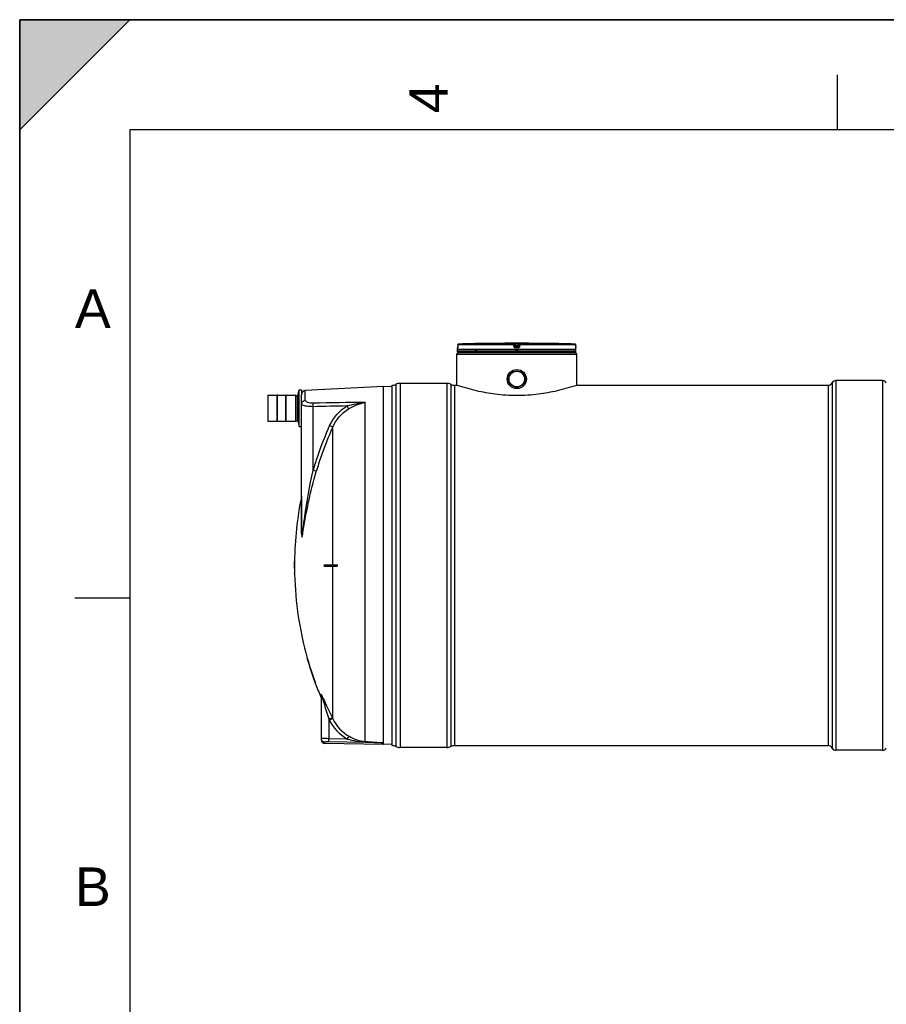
# Model space of a CAD drawing. Header units: millimetres. Extents: x 0 to 297, y 0 to 210.
# Tile 10 of 20: x 0 to 79, y 121 to 210. Entities that reach past the tile are written whole.
import ezdxf

# ---------------------------------------------------------------- set-up
doc = ezdxf.new("R2010")
doc.units = ezdxf.units.MM
doc.header["$LTSCALE"] = 16.335
doc.layers.get('0').update_dxf_attribs({"linetype": 'CONTINUOUS'})
for name, color, linetype in [('01_GLOBAL', 7, 'CONTINUOUS'), ('08_SURFACES', 7, 'CONTINUOUS'), ('AXES_REF', 7, 'CONTINUOUS')]:
    doc.layers.add(name, color=color, linetype=linetype)
doc.styles.add('TEXTSTYLE_2', font='arial.ttf')

# ---------------------------------------------------------------- blocks, each defined once
blk = doc.blocks.new('MARGEA4_BL0', base_point=(148.514, 105.014))
at = {"color": 7, "linetype": 'Continuous'}
for p, q in [((297.014, 210.014), (0.014, 210.014)), ((0.014, 0.014), (0.014, 210.014)), ((0.014, 200.014), (10.014, 210.014)), ((10.014, 210.014), (0.014, 210.014)), ((0.014, 210.014), (0.014, 200.014)), ((0.014, 0.014), (0.014, 210.014)), ((0.014, 210.014), (0.014, 0.014)), ((0.014, 200.014), (10.014, 210.014)), ((74.264, 205.014), (74.264, 200.014)), ((287.014, 200.014), (10.014, 200.014)), ((10.014, 200.014), (10.014, 10.014)), ((5.014, 157.514), (10.014, 157.514))]:
    blk.add_line(p, q, dxfattribs=at)
blk.add_solid([(0.014, 200.014), (10.014, 210.014), (0.014, 210.014)], dxfattribs=at)
at = {"color": 7, "linetype": 'Continuous', "style": 'TEXTSTYLE_2', "oblique": 0.00002}
blk.add_text('4', height=3.5, rotation=90, dxfattribs=at).set_placement((38.889, 201.514))
for s, p in [('A', (5.014, 182.014)), ('B', (5.014, 129.514))]:
    blk.add_text(s, height=3.5, dxfattribs=at).set_placement(p)

msp = doc.modelspace()

# ---------------------------------------------------------------- linework, layer by layer
at = {"color": 7, "linetype": 'Continuous'}
for p, q in [((0, 0), (0, 210)), ((0, 210), (297, 210)), ((39.785, 180.06), (39.785, 180.203)), ((39.785, 179.848), (39.785, 179.989)), ((50.534, 179.989), (39.785, 179.989)), ((50.534, 179.848), (39.785, 179.848)), ((39.79, 180.26), (39.789, 180.251)), ((39.789, 180.251), (39.789, 180.243)), ((39.789, 180.243), (39.789, 180.236)), ((39.789, 180.236), (39.789, 180.23)), ((39.791, 180.291), (39.79, 180.28)), ((39.79, 180.28), (39.79, 180.269)), ((39.79, 180.269), (39.79, 180.26)), ((39.792, 180.486), (39.791, 180.327)), ((39.791, 180.327), (39.791, 180.314)), ((39.791, 180.314), (39.791, 180.302)), ((39.791, 180.302), (39.791, 180.291)), ((39.813, 179.989), (39.813, 179.992)), ((39.856, 179.777), (39.856, 179.848)), ((39.856, 179.777), (50.463, 179.777)), ((42.964, 180.614), (42.823, 180.612)), ((42.963, 180.614), (42.923, 180.613)), ((42.964, 180.614), (42.963, 180.614)), ((42.964, 180.614), (42.964, 180.614)), ((47.355, 180.614), (47.354, 180.614)), ((47.496, 180.612), (47.355, 180.614)), ((47.387, 180.613), (47.374, 180.613)), ((47.496, 180.612), (47.387, 180.613)), ((50.463, 179.777), (50.463, 179.848)), ((50.505, 179.989), (50.505, 179.992)), ((50.527, 180.315), (50.526, 180.486)), ((50.528, 180.304), (50.527, 180.319)), ((50.528, 180.293), (50.528, 180.307)), ((50.528, 180.282), (50.528, 180.296)), ((50.528, 180.272), (50.528, 180.285)), ((50.529, 180.261), (50.528, 180.275)), ((50.529, 180.253), (50.529, 180.263)), ((50.529, 180.245), (50.529, 180.255)), ((50.53, 180.239), (50.529, 180.247)), ((50.53, 180.233), (50.529, 180.24)), ((50.53, 180.224), (50.53, 180.237)), ((50.53, 180.225), (50.53, 180.23)), ((50.53, 180.221), (50.53, 180.225)), ((50.534, 180.06), (50.534, 180.203)), ((50.534, 179.848), (50.534, 179.989)), ((33.039, 176.708), (25.949, 176.336)), ((33.039, 144.334), (33.039, 176.708)), ((33.843, 176.666), (33.039, 176.708)), ((33.845, 144.08), (33.845, 176.807)), ((38.795, 176.984), (34.552, 176.984)), ((39.502, 176.807), (39.714, 176.807)), ((39.738, 176.799), (39.714, 176.807)), ((50.604, 176.807), (50.581, 176.799)), ((50.604, 176.807), (73.445, 176.807)), ((22.531, 175.899), (22.531, 173.551)), ((22.538, 175.906), (23.4, 175.906)), ((23.4, 173.516), (23.4, 175.934)), ((23.429, 175.934), (23.4, 175.934)), ((23.429, 173.516), (23.429, 175.934)), ((23.429, 175.906), (24.178, 175.906)), ((24.178, 173.516), (24.178, 175.934)), ((24.178, 175.934), (24.207, 175.934)), ((24.207, 173.516), (24.207, 175.934)), ((24.207, 175.906), (25.069, 175.906)), ((25.076, 175.899), (25.076, 173.551)), ((25.076, 175.857), (25.274, 175.857)), ((25.274, 173.55), (25.274, 175.9)), ((25.614, 163.365), (25.614, 175.939)), ((22.538, 173.544), (23.4, 173.544)), ((23.429, 173.516), (23.4, 173.516)), ((23.429, 173.544), (24.178, 173.544)), ((24.178, 173.516), (24.207, 173.516)), ((24.207, 173.544), (25.069, 173.544)), ((25.076, 173.594), (25.274, 173.594)), ((27.382, 148.623), (27.382, 144.626)), ((33.033, 144.18), (27.729, 144.272)), ((33.038, 144.332), (33.039, 144.334)), ((33.038, 144.179), (33.038, 144.332)), ((33.843, 144.222), (33.038, 144.179)), ((38.795, 143.904), (34.552, 143.904))]:
    msp.add_line(p, q, dxfattribs=at)
at = {"color": 9, "linetype": 'Continuous'}
for p, q in [((39.786, 180.203), (39.785, 180.203)), ((50.534, 180.06), (39.785, 180.06)), ((39.792, 180.486), (39.791, 180.327)), ((39.791, 180.327), (39.791, 180.327)), ((39.792, 180.486), (39.792, 180.486)), ((44.881, 180.486), (39.792, 180.486)), ((39.813, 179.992), (39.836, 179.992)), ((44.885, 180.557), (39.861, 180.557)), ((41.346, 179.992), (41.539, 179.992)), ((44.901, 180.327), (44.881, 180.486)), ((44.885, 180.557), (44.885, 180.612)), ((44.955, 180.495), (44.955, 180.55)), ((44.975, 180.391), (44.955, 180.55)), ((44.975, 180.336), (44.955, 180.495)), ((44.975, 180.391), (44.975, 180.336)), ((44.975, 180.391), (44.975, 180.387)), ((45.027, 180.614), (45.027, 180.542)), ((45.027, 180.614), (45.159, 180.614)), ((45.045, 180.401), (45.027, 180.542)), ((45.291, 180.542), (45.027, 180.542)), ((45.159, 180.203), (45.043, 180.203)), ((45.044, 180.329), (45.045, 180.329)), ((45.045, 180.401), (45.045, 180.274)), ((45.274, 180.401), (45.045, 180.401)), ((45.274, 180.329), (45.045, 180.329)), ((45.159, 180.274), (45.045, 180.274)), ((45.046, 179.992), (45.272, 179.992)), ((45.159, 180.614), (45.291, 180.614)), ((45.274, 180.274), (45.159, 180.274)), ((45.275, 180.203), (45.159, 180.203)), ((45.291, 180.542), (45.274, 180.401)), ((45.274, 180.274), (45.274, 180.401)), ((45.274, 180.329), (45.274, 180.329)), ((45.291, 180.614), (45.291, 180.542)), ((45.344, 180.391), (45.343, 180.387)), ((45.364, 180.55), (45.344, 180.391)), ((45.364, 180.495), (45.344, 180.336)), ((45.344, 180.336), (45.344, 180.391)), ((45.364, 180.55), (45.364, 180.495)), ((45.437, 180.486), (45.417, 180.327)), ((45.434, 180.612), (45.434, 180.557)), ((50.458, 180.557), (45.434, 180.557)), ((50.526, 180.486), (45.437, 180.486)), ((47.354, 180.614), (47.354, 180.614)), ((50.482, 179.992), (50.505, 179.992)), ((50.526, 180.486), (50.526, 180.487)), ((50.527, 180.327), (50.526, 180.486)), ((50.527, 180.327), (50.527, 180.327)), ((50.534, 180.203), (50.532, 180.203)), ((25.949, 175.444), (25.949, 176.336)), ((34.178, 176.89), (34.178, 143.997)), ((34.552, 176.984), (34.552, 143.904)), ((38.795, 176.984), (38.795, 143.904)), ((39.169, 176.89), (39.169, 143.997)), ((39.502, 176.807), (39.502, 144.08)), ((22.538, 175.906), (22.538, 173.544)), ((25.069, 175.906), (25.069, 173.544)), ((26.647, 169.067), (26.647, 174.866)), ((31.394, 144.459), (31.394, 175.27)), ((28.413, 172.96), (28.439, 173.016)), ((28.414, 172.96), (28.439, 173.016)), ((25.606, 166.731), (25.606, 163.332)), ((27.354, 148.496), (27.354, 148.756)), ((28.089, 146.5), (28.089, 144.71)), ((28.089, 146.5), (28.125, 146.426)), ((28.403, 146.597), (28.439, 146.523)), ((27.729, 144.38), (27.729, 144.272)), ((33.033, 144.332), (28.083, 144.421)), ((29.76, 144.68), (28.089, 144.71)), ((33.033, 144.332), (33.033, 144.18)), ((33.033, 144.332), (33.038, 144.332))]:
    msp.add_line(p, q, dxfattribs=at)
at = {"color": 7, "linetype": 'Continuous'}
for points in [[(39.789, 180.23), (39.788, 180.225), (39.788, 180.223), (39.788, 180.221), (39.788, 180.219), (39.788, 180.218), (39.788, 180.216), (39.788, 180.216), (39.787, 180.215)], [(42.923, 180.613), (42.884, 180.613), (42.872, 180.613)], [(50.531, 180.216), (50.531, 180.216), (50.531, 180.215), (50.531, 180.215), (50.531, 180.215), (50.531, 180.215), (50.531, 180.216), (50.531, 180.217), (50.531, 180.218), (50.531, 180.22), (50.53, 180.221)]]:
    msp.add_lwpolyline(points, dxfattribs=at)
at = {"color": 9, "linetype": 'Continuous'}
msp.add_lwpolyline([(25.606, 163.332), (25.608, 163.335), (25.609, 163.339), (25.611, 163.343), (25.612, 163.346), (25.612, 163.35), (25.613, 163.354), (25.613, 163.357), (25.614, 163.361), (25.614, 163.365)], dxfattribs=at)
at = {"color": 7, "linetype": 'Continuous'}
for radius in [0.87, 0.746]:
    msp.add_circle((45.159, 177.373), radius, dxfattribs=at)
for centre, radius, start, end in [((39.856, 180.203), 0.0707, 162.87448, 180), ((39.856, 180.06), 0.0707, 180, 235.73564), ((39.863, 180.486), 0.0707, 91.48637, 179.62893), ((39.832, 179.992), 0.0184, 148.62171, 180), ((45.159, -23.635), 204.261, 90.65549, 91.48637), ((45.159, -23.633), 204.258, 89.3842, 90.6158), ((45.159, -23.633), 204.258, 88.51363, 89.34452), ((50.456, 180.486), 0.0707, 0.47139, 88.50968), ((50.463, 180.06), 0.0707, 304.26436, 360), ((50.487, 179.992), 0.0184, 0, 31.37829), ((50.463, 180.203), 0.0707, 0, 17.12565), ((25.967, 175.983), 0.354, 93, 180), ((33.845, 177.514), 0.707, 270, 298.07249), ((34.552, 176.188), 0.796, 90, 118.07249), ((38.795, 176.188), 0.796, 61.92751, 90), ((39.502, 177.514), 0.707, 241.92751, 270), ((22.538, 175.899), 0.00707, 90, 180), ((25.069, 175.899), 0.00707, 0, 90), ((22.538, 173.551), 0.00707, 180, 270), ((25.069, 173.551), 0.00707, 270, 360), ((27.735, 144.626), 0.354, 180, 269), ((33.845, 143.373), 0.707, 61.92751, 90), ((34.552, 144.699), 0.796, 241.92751, 270), ((38.795, 144.699), 0.796, 270, 298.07249), ((39.502, 143.373), 0.707, 90, 118.07249)]:
    msp.add_arc(centre, radius, start, end, dxfattribs=at)
at = {"color": 9, "linetype": 'Continuous'}
for centre, radius, start, end in [((37.372, 180.339), 2.419, 357.85236, 359.726), ((39.864, 180.483), 0.0737, 112.01648, 113.76901), ((39.864, 180.484), 0.0733, 106.67488, 112.02116), ((39.864, 180.485), 0.0721, 102.77751, 106.67429), ((39.863, 180.486), 0.0705, 99.31344, 102.77746), ((39.863, 180.489), 0.0672, 91.54035, 99.35142), ((45.742, 174.813), 5.631, 97.11548, 97.47489), ((44.576, 174.813), 5.631, 82.52511, 82.88452), ((50.456, 180.489), 0.0673, 80.77303, 88.46162), ((50.455, 180.487), 0.07, 79.08428, 80.81472), ((50.455, 180.485), 0.0717, 73.52092, 79.07067), ((50.455, 180.484), 0.0729, 71.97966, 73.5335), ((50.454, 180.483), 0.0735, 65.34706, 71.97453), ((50.455, 180.484), 0.0731, 58.80204, 65.35741), ((52.981, 180.339), 2.453, 180.28324, 182.05321), ((55.453, 160.721), 29.991, 155.53016, 161.28187), ((55.428, 160.734), 29.652, 155.6497, 161.04369), ((55.434, 160.729), 29.971, 161.2839, 163.84603), ((55.41, 160.741), 29.634, 161.04549, 163.84603), ((24.501, 147.114), 3.311, 27.08206, 27.65185), ((24.066, 147.278), 3.597, 19.32002, 20.30744), ((27.729, 144.731), 0.347, 180.02252, 187.53014), ((27.735, 144.732), 0.353, 187.51647, 194.89106), ((27.732, 144.731), 0.351, 194.88504, 200.32032)]:
    msp.add_arc(centre, radius, start, end, dxfattribs=at)
for points, knots in [([(39.789, 180.248), (39.789, 180.237), (39.784, 180.227), (39.79, 180.203), (39.786, 180.203)], [0, 0, 0, 0, 0.737028, 1, 1, 1, 1]), ([(39.786, 180.203), (39.786, 180.205), (39.786, 180.21), (39.787, 180.214), (39.787, 180.216)], [0, 0, 0, 0, 0.497733, 1, 1, 1, 1]), ([(44.881, 180.486), (44.881, 180.502), (44.887, 180.522), (44.878, 180.553), (44.885, 180.557)], [0, 0, 0, 0, 0.696676, 1, 1, 1, 1]), ([(44.881, 180.486), (44.898, 180.489), (44.924, 180.489), (44.943, 180.495), (44.955, 180.493), (44.955, 180.495)], [0, 0, 0, 0, 0.702528, 0.921269, 1, 1, 1, 1]), ([(44.885, 180.612), (44.885, 180.616), (44.907, 180.609), (44.929, 180.616), (44.977, 180.613), (45.009, 180.614), (45.027, 180.614)], [0, 0, 0, 0, 0.076793, 0.294399, 0.618544, 1, 1, 1, 1]), ([(44.901, 180.327), (44.918, 180.329), (44.942, 180.335), (44.964, 180.333), (44.974, 180.337), (44.975, 180.336)], [0, 0, 0, 0, 0.703014, 0.921451, 1, 1, 1, 1]), ([(45.043, 180.203), (45.01, 180.203), (44.94, 180.228), (44.905, 180.294), (44.901, 180.327)], [0, 0, 0, 0, 0.499748, 1, 1, 1, 1]), ([(44.955, 180.55), (44.955, 180.552), (44.966, 180.547), (44.985, 180.55), (45.01, 180.544), (45.027, 180.542)], [0, 0, 0, 0, 0.078331, 0.297814, 1, 1, 1, 1]), ([(45.01, 180.396), (45.001, 180.395), (44.994, 180.39), (44.975, 180.394), (44.975, 180.391)], [0, 0, 0, 0, 0.731988, 1, 1, 1, 1]), ([(45.043, 180.203), (45.043, 180.219), (45.048, 180.241), (45.04, 180.268), (45.045, 180.274)], [0, 0, 0, 0, 0.697837, 1, 1, 1, 1]), ([(45.275, 180.203), (45.275, 180.219), (45.271, 180.241), (45.278, 180.268), (45.274, 180.274)], [0, 0, 0, 0, 0.697838, 1, 1, 1, 1]), ([(45.417, 180.327), (45.413, 180.294), (45.378, 180.228), (45.309, 180.203), (45.275, 180.203)], [0, 0, 0, 0, 0.498891, 1, 1, 1, 1]), ([(45.291, 180.614), (45.309, 180.614), (45.342, 180.613), (45.39, 180.616), (45.411, 180.609), (45.434, 180.616), (45.434, 180.612)], [0, 0, 0, 0, 0.380898, 0.704707, 0.922316, 1, 1, 1, 1]), ([(45.291, 180.542), (45.308, 180.544), (45.334, 180.55), (45.352, 180.547), (45.364, 180.552), (45.364, 180.55)], [0, 0, 0, 0, 0.703406, 0.922256, 1, 1, 1, 1]), ([(45.344, 180.391), (45.344, 180.394), (45.325, 180.39), (45.317, 180.395), (45.309, 180.396)], [0, 0, 0, 0, 0.268012, 1, 1, 1, 1]), ([(45.417, 180.327), (45.4, 180.329), (45.376, 180.335), (45.354, 180.333), (45.345, 180.337), (45.344, 180.336)], [0, 0, 0, 0, 0.703014, 0.921451, 1, 1, 1, 1]), ([(45.437, 180.486), (45.42, 180.489), (45.394, 180.489), (45.375, 180.495), (45.364, 180.493), (45.364, 180.495)], [0, 0, 0, 0, 0.702528, 0.921269, 1, 1, 1, 1]), ([(45.437, 180.486), (45.437, 180.502), (45.432, 180.522), (45.44, 180.553), (45.434, 180.557)], [0, 0, 0, 0, 0.696676, 1, 1, 1, 1]), ([(50.532, 180.203), (50.528, 180.203), (50.535, 180.229), (50.529, 180.239), (50.529, 180.251)], [0, 0, 0, 0, 0.262647, 1, 1, 1, 1]), ([(50.532, 180.203), (50.532, 180.205), (50.532, 180.21), (50.531, 180.214), (50.531, 180.216)], [0, 0, 0, 0, 0.497732, 1, 1, 1, 1]), ([(26.659, 175.178), (26.484, 175.174), (26.242, 175.184), (25.949, 175.354), (25.949, 175.444)], [0, 0, 0, 0, 0.661618, 1, 1, 1, 1]), ([(25.614, 175.11), (25.614, 175.125), (25.616, 175.153), (25.621, 175.18), (25.625, 175.194)], [0, 0, 0, 0, 0.498517, 1, 1, 1, 1]), ([(26.647, 174.866), (26.454, 174.863), (26.135, 174.882), (25.811, 174.948), (25.699, 175.011)], [0, 0, 0, 0, 0.598533, 1, 1, 1, 1]), ([(26.647, 174.866), (26.646, 174.899), (26.646, 175.003), (26.646, 175.108), (26.659, 175.178)], [0, 0, 0, 0, 0.315006, 1, 1, 1, 1]), ([(29.877, 174.665), (29.871, 174.68), (29.828, 174.77), (29.779, 174.857), (29.738, 174.93)], [0, 0, 0, 0, 0.163359, 1, 1, 1, 1]), ([(28.439, 173.016), (28.426, 173.022), (28.332, 173.064), (28.238, 173.107), (28.156, 173.144)], [0, 0, 0, 0, 0.130533, 1, 1, 1, 1]), ([(25.709, 163.462), (25.769, 163.927), (25.998, 165.809), (26.339, 167.676), (26.647, 169.067)], [0, 0, 0, 0, 0.247912, 1, 1, 1, 1]), ([(26.947, 168.985), (26.933, 168.988), (26.833, 169.014), (26.733, 169.042), (26.647, 169.067)], [0, 0, 0, 0, 0.130961, 1, 1, 1, 1]), ([(25.732, 163.451), (25.887, 164.376), (26.207, 166.24), (26.682, 168.071), (26.947, 168.985)], [0, 0, 0, 0, 0.49627, 1, 1, 1, 1]), ([(25.606, 163.332), (25.606, 163.229), (25.649, 162.784), (25.709, 163.309), (25.732, 163.451)], [0, 0, 0, 0, 0.415146, 1, 1, 1, 1]), ([(25.614, 163.365), (25.614, 163.263), (25.646, 162.825), (25.691, 163.327), (25.709, 163.462)], [0, 0, 0, 0, 0.429548, 1, 1, 1, 1]), ([(27.354, 148.756), (27.354, 148.778), (27.415, 148.695), (27.423, 148.671), (27.434, 148.651)], [0, 0, 0, 0, 0.486794, 1, 1, 1, 1]), ([(27.382, 148.623), (27.382, 148.629), (27.399, 148.683), (27.426, 148.566), (27.44, 148.527)], [0, 0, 0, 0, 0.117072, 1, 1, 1, 1]), ([(27.449, 148.622), (27.456, 148.609), (27.469, 148.582), (27.483, 148.555), (27.489, 148.541)], [0, 0, 0, 0, 0.486952, 1, 1, 1, 1]), ([(27.461, 148.468), (27.517, 148.309), (27.724, 147.653), (27.93, 146.996), (28.089, 146.5)], [0, 0, 0, 0, 0.244747, 1, 1, 1, 1]), ([(27.489, 148.541), (27.564, 148.388), (27.865, 147.738), (28.166, 147.089), (28.403, 146.597)], [0, 0, 0, 0, 0.237846, 1, 1, 1, 1]), ([(28.089, 146.5), (28.155, 146.532), (28.251, 146.561), (28.372, 146.616), (28.403, 146.597)], [0, 0, 0, 0, 0.665943, 1, 1, 1, 1]), ([(28.125, 146.426), (28.191, 146.457), (28.287, 146.486), (28.407, 146.542), (28.439, 146.523)], [0, 0, 0, 0, 0.666101, 1, 1, 1, 1]), ([(29.76, 144.68), (29.792, 144.736), (29.847, 144.816), (29.897, 144.907), (29.925, 144.926)], [0, 0, 0, 0, 0.658848, 1, 1, 1, 1]), ([(27.405, 144.726), (27.4, 144.727), (27.394, 144.728), (27.382, 144.729), (27.382, 144.731)], [0, 0, 0, 0, 0.735466, 1, 1, 1, 1]), ([(27.451, 144.723), (27.443, 144.723), (27.427, 144.724), (27.412, 144.725), (27.405, 144.726)], [0, 0, 0, 0, 0.563254, 1, 1, 1, 1]), ([(28.089, 144.71), (28.023, 144.711), (27.811, 144.713), (27.598, 144.715), (27.451, 144.723)], [0, 0, 0, 0, 0.308427, 1, 1, 1, 1]), ([(28.083, 144.421), (27.998, 144.423), (27.915, 144.403), (27.729, 144.414), (27.729, 144.38)], [0, 0, 0, 0, 0.711142, 1, 1, 1, 1]), ([(28.083, 144.421), (28.083, 144.432), (28.085, 144.528), (28.087, 144.624), (28.089, 144.71)], [0, 0, 0, 0, 0.111817, 1, 1, 1, 1]), ([(31.38, 144.411), (31.382, 144.421), (31.386, 144.437), (31.391, 144.454), (31.394, 144.459)], [0, 0, 0, 0, 0.626702, 1, 1, 1, 1]), ([(31.38, 144.411), (31.518, 144.405), (31.795, 144.394), (32.141, 144.378), (32.419, 144.367), (32.62, 144.354), (32.815, 144.354), (32.92, 144.328), (33.033, 144.357), (33.033, 144.332)], [0, 0, 0, 0, 0.251166, 0.502219, 0.627718, 0.75321, 0.876361, 0.954764, 1, 1, 1, 1]), ([(31.394, 144.459), (31.672, 144.441), (32.088, 144.417), (32.635, 144.367), (32.91, 144.366), (33.039, 144.334)], [0, 0, 0, 0, 0.506227, 0.758137, 1, 1, 1, 1])]:
    msp.add_open_spline(points, degree=3, knots=knots, dxfattribs=at)
for points in [[(39.792, 180.486), (39.792, 180.512), (39.811, 180.54), (39.834, 180.551)], [(44.885, 180.612), (44.916, 180.612), (44.951, 180.581), (44.955, 180.55)], [(44.885, 180.557), (44.916, 180.557), (44.951, 180.526), (44.955, 180.495)], [(45.045, 180.274), (45.014, 180.274), (44.979, 180.305), (44.975, 180.336)], [(45.344, 180.336), (45.34, 180.305), (45.305, 180.274), (45.274, 180.274)], [(45.434, 180.612), (45.403, 180.612), (45.367, 180.581), (45.364, 180.55)], [(45.364, 180.495), (45.367, 180.526), (45.403, 180.557), (45.434, 180.557)], [(50.526, 180.486), (50.526, 180.509), (50.512, 180.534), (50.493, 180.546)], [(25.625, 175.194), (25.661, 175.325), (25.813, 175.437), (25.949, 175.444)], [(25.699, 175.011), (25.661, 175.032), (25.614, 175.067), (25.614, 175.11)], [(29.738, 174.93), (28.707, 174.909), (27.677, 174.888), (26.647, 174.866)], [(31.394, 175.27), (29.815, 175.241), (28.237, 175.21), (26.659, 175.178)], [(28.156, 173.144), (28.485, 173.868), (29.049, 174.532), (29.738, 174.93)], [(28.439, 173.016), (28.736, 173.682), (29.248, 174.297), (29.877, 174.665)], [(29.738, 174.93), (30.278, 175.091), (30.833, 175.21), (31.394, 175.27)], [(29.877, 174.665), (30.347, 174.94), (30.86, 175.161), (31.394, 175.27)], [(27.382, 148.623), (27.382, 148.668), (27.372, 148.714), (27.354, 148.756)], [(28.125, 146.426), (28.473, 145.708), (29.063, 145.067), (29.76, 144.68)], [(28.439, 146.523), (28.754, 145.868), (29.29, 145.28), (29.925, 144.926)], [(29.925, 144.926), (30.374, 144.675), (30.881, 144.493), (31.394, 144.459)], [(27.729, 144.38), (27.596, 144.382), (27.45, 144.485), (27.404, 144.609)], [(29.76, 144.68), (30.286, 144.529), (30.833, 144.434), (31.38, 144.411)]]:
    msp.add_open_spline(points, degree=3, dxfattribs=at)
at = {"color": 7, "linetype": 'Continuous'}
for points in [[(44.975, 180.387), (44.981, 180.357), (45.014, 180.33), (45.044, 180.329)], [(45.343, 180.387), (45.337, 180.357), (45.304, 180.33), (45.274, 180.329)]]:
    msp.add_open_spline(points, degree=3, dxfattribs=at)
msp.add_open_spline([(50.581, 176.799), (50.005, 176.608), (48.868, 176.284), (47.055, 175.955), (45.159, 175.832), (43.264, 175.955), (41.45, 176.284), (40.313, 176.608), (39.738, 176.799)], degree=3, knots=[0, 0, 0, 0, 0.164814, 0.32064, 0.5, 0.67936, 0.835185, 1, 1, 1, 1], dxfattribs=at)
at = {"layer": '01_GLOBAL', "color": 7, "linetype": 'Continuous'}
for p, q in [((39.856, 179.777), (50.463, 179.777)), ((39.714, 176.807), (39.714, 179.636)), ((50.604, 176.807), (50.604, 179.636))]:
    msp.add_line(p, q, dxfattribs=at)
at = {"layer": '01_GLOBAL', "color": 9, "linetype": 'Continuous'}
msp.add_line((39.714, 179.636), (50.604, 179.636), dxfattribs=at)
at = {"layer": '01_GLOBAL', "color": 7, "linetype": 'Continuous'}
for centre, start, end in [((39.856, 179.636), 90, 180), ((50.463, 179.636), 0, 90)]:
    msp.add_arc(centre, 0.141, start, end, dxfattribs=at)
at = {"layer": '08_SURFACES', "color": 9, "linetype": 'Continuous'}
for p, q in [((28.439, 160.514), (28.439, 173.016)), ((24.965, 160.727), (24.95, 160.727)), ((28.426, 160.373), (28.426, 160.514)), ((28.439, 146.523), (28.439, 160.373)), ((24.971, 159.737), (24.957, 159.737)), ((26.131, 151.958), (26.146, 151.958)), ((26.817, 149.837), (26.832, 149.837))]:
    msp.add_line(p, q, dxfattribs=at)
at = {"layer": '08_SURFACES', "color": 7, "linetype": 'Continuous'}
for p, q in [((24.949, 160.514), (24.981, 160.514)), ((24.981, 160.373), (24.949, 160.373)), ((24.951, 160.797), (24.95, 160.727)), ((24.965, 160.797), (24.951, 160.797)), ((24.965, 160.727), (24.965, 160.797)), ((27.677, 160.514), (28.813, 160.514)), ((27.677, 160.373), (28.813, 160.373)), ((24.957, 159.737), (24.959, 159.666)), ((24.973, 159.666), (24.959, 159.666)), ((24.973, 159.666), (24.971, 159.737)), ((26.139, 151.929), (26.11, 152.032)), ((26.126, 152.029), (26.111, 152.029)), ((26.112, 152.024), (26.113, 152.02)), ((26.126, 152.028), (26.126, 152.029)), ((26.817, 149.837), (26.842, 149.767)), ((26.835, 149.827), (26.832, 149.837)), ((26.842, 149.809), (26.835, 149.827)), ((26.857, 149.766), (26.842, 149.809)), ((26.857, 149.766), (26.842, 149.766))]:
    msp.add_line(p, q, dxfattribs=at)
for points in [[(26.115, 152.013), (26.118, 152.004), (26.121, 151.994), (26.124, 151.983)], [(26.124, 151.983), (26.127, 151.971), (26.131, 151.958)], [(26.13, 152.014), (26.127, 152.023), (26.126, 152.028)], [(26.136, 151.994), (26.131, 152.008), (26.13, 152.014)], [(26.146, 151.958), (26.143, 151.967), (26.14, 151.976), (26.138, 151.985), (26.136, 151.994)], [(26.817, 149.837), (26.821, 149.824), (26.826, 149.812), (26.83, 149.8), (26.833, 149.79), (26.837, 149.782)], [(26.839, 149.775), (26.841, 149.77), (26.842, 149.767), (26.842, 149.766)]]:
    msp.add_lwpolyline(points, dxfattribs=at)
for radius, start, end in [(31.044, 168.31597, 179.34741), (31.058, 179.47817, 179.86954), (31.058, 179.78257, 180.13058), (31.058, 180.13046, 181.30466), (31.043, 179.47793, 179.86949), (31.043, 180.13051, 181.30526), (31.044, 181.43581, 195.72798), (31.058, 195.85625, 199.97017), (31.043, 195.86366, 199.97966), (31.044, 200.11854, 202.63535)]:
    msp.add_arc((56.007, 160.444), radius, start, end, dxfattribs=at)
for points, knots in [([(24.967, 160.514), (24.99, 160.514), (24.962, 160.47), (24.972, 160.398), (24.968, 160.417), (24.968, 160.42)], [0, 0, 0, 0, 0.607592, 0.919925, 1, 1, 1, 1]), ([(24.981, 160.373), (24.986, 160.373), (24.978, 160.399), (24.983, 160.409), (24.984, 160.419)], [0, 0, 0, 0, 0.3171, 1, 1, 1, 1]), ([(24.984, 160.419), (24.984, 160.431), (24.987, 160.469), (24.983, 160.45), (24.983, 160.448)], [0, 0, 0, 0, 0.827981, 1, 1, 1, 1]), ([(28.795, 160.514), (28.824, 160.514), (28.878, 160.449), (28.827, 160.373), (28.795, 160.373)], [0, 0, 0, 0, 0.472816, 1, 1, 1, 1]), ([(28.842, 160.387), (28.863, 160.405), (28.887, 160.464), (28.838, 160.514), (28.813, 160.514)], [0, 0, 0, 0, 0.528162, 1, 1, 1, 1]), ([(28.813, 160.373), (28.818, 160.373), (28.829, 160.376), (28.838, 160.383), (28.842, 160.387)], [0, 0, 0, 0, 0.454373, 1, 1, 1, 1])]:
    msp.add_open_spline(points, degree=3, knots=knots, dxfattribs=at)
msp.add_open_spline([(27.677, 160.373), (27.63, 160.373), (27.63, 160.514), (27.677, 160.514)], degree=3, dxfattribs=at)
at = {"layer": 'AXES_REF', "color": 9, "linetype": 'Continuous'}
for p, q in [((74.152, 177.231), (74.152, 143.656)), ((78.395, 177.231), (78.395, 143.656)), ((73.445, 176.807), (73.445, 144.08)), ((73.819, 177.032), (73.819, 143.856))]:
    msp.add_line(p, q, dxfattribs=at)
at = {"layer": 'AXES_REF', "color": 7, "linetype": 'Continuous'}
for p, q in [((78.395, 177.231), (74.152, 177.231)), ((25.274, 175.9), (25.384, 176.396)), ((25.384, 173.054), (25.384, 176.396)), ((25.384, 176.396), (25.614, 176.396)), ((25.614, 176.396), (25.614, 175.939)), ((25.274, 173.55), (25.384, 173.054)), ((25.384, 173.054), (25.614, 173.054)), ((39.502, 144.08), (73.445, 144.08)), ((78.395, 143.656), (74.152, 143.656))]:
    msp.add_line(p, q, dxfattribs=at)
for radius in [0.743, 0.707]:
    msp.add_circle((45.159, 177.373), radius, dxfattribs=at)
for centre, radius, start, end in [((74.152, 176.854), 0.377, 90, 151.92751), ((78.395, 176.854), 0.377, 28.07249, 90), ((73.445, 177.231), 0.424, 270, 331.92751), ((73.445, 143.656), 0.424, 28.07249, 90), ((74.152, 144.033), 0.377, 208.07249, 270), ((78.395, 144.033), 0.377, 270, 331.92751)]:
    msp.add_arc(centre, radius, start, end, dxfattribs=at)

# ---------------------------------------------------------------- block references
at = {"color": 7, "linetype": 'Continuous'}
msp.add_blockref('MARGEA4_BL0', (148.514, 105.014), dxfattribs=at)

doc.saveas('drawing.dxf')
